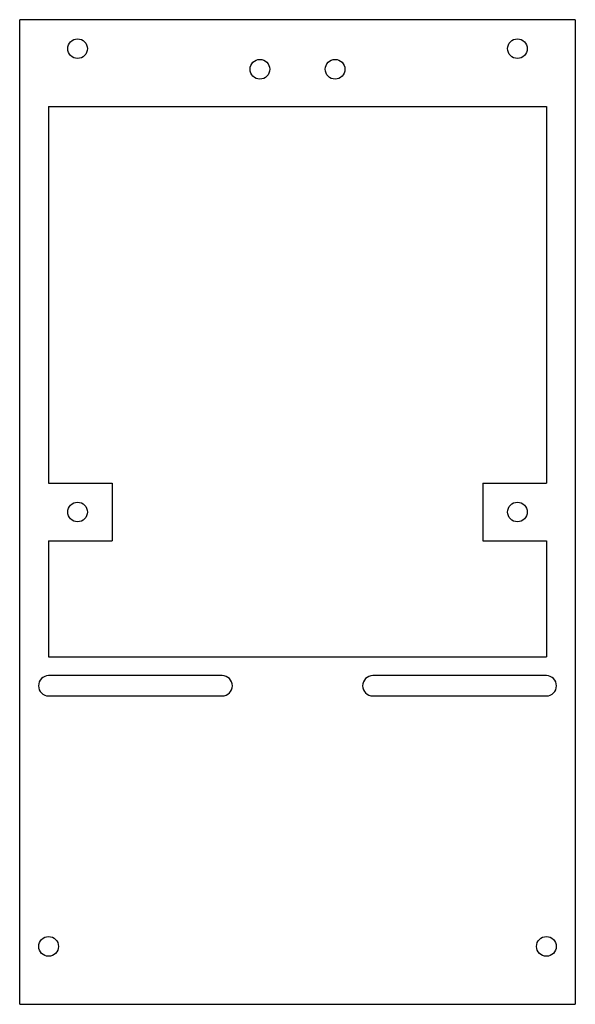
# Model space of a CAD drawing. Header units: millimetres. Extents: x -48 to 48, y -85 to 85.
import ezdxf

# ---------------------------------------------------------------- set-up
doc = ezdxf.new("R2010")
doc.units = ezdxf.units.MM

msp = doc.modelspace()

# ---------------------------------------------------------------- linework, layer by layer
at = {"color": 7, "linetype": 'Continuous', "lineweight": 25}
for p, q in [((-48, -85), (-48, 85)), ((48, 85), (-48, 85)), ((48, 85), (48, -85)), ((-43, 70), (43, 70)), ((-43, 70), (-43, 5)), ((43, 70), (43, 5)), ((-43, 5), (-32, 5)), ((-32, 5), (-32, -5)), ((32, 5), (43, 5)), ((32, 5), (32, -5)), ((-43, -5), (-32, -5)), ((-43, -5), (-43, -25)), ((32, -5), (43, -5)), ((43, -5), (43, -25)), ((-43, -25), (43, -25)), ((-13, -28.25), (-43, -28.25)), ((43, -28.25), (13, -28.25)), ((-43, -31.75), (-13, -31.75)), ((13, -31.75), (43, -31.75)), ((-48, -85), (48, -85))]:
    msp.add_line(p, q, dxfattribs=at)
for centre in [(-38, 80), (38, 80), (-6.5, 76.44), (6.5, 76.44), (-38, 0), (38, 0), (-43, -75), (43, -75)]:
    msp.add_circle(centre, 1.7, dxfattribs=at)
for centre, start, end in [((-43, -30), 90, 270), ((-13, -30), 270, 90), ((13, -30), 90, 270), ((43, -30), 270, 90)]:
    msp.add_arc(centre, 1.75, start, end, dxfattribs=at)

doc.saveas('drawing.dxf')
